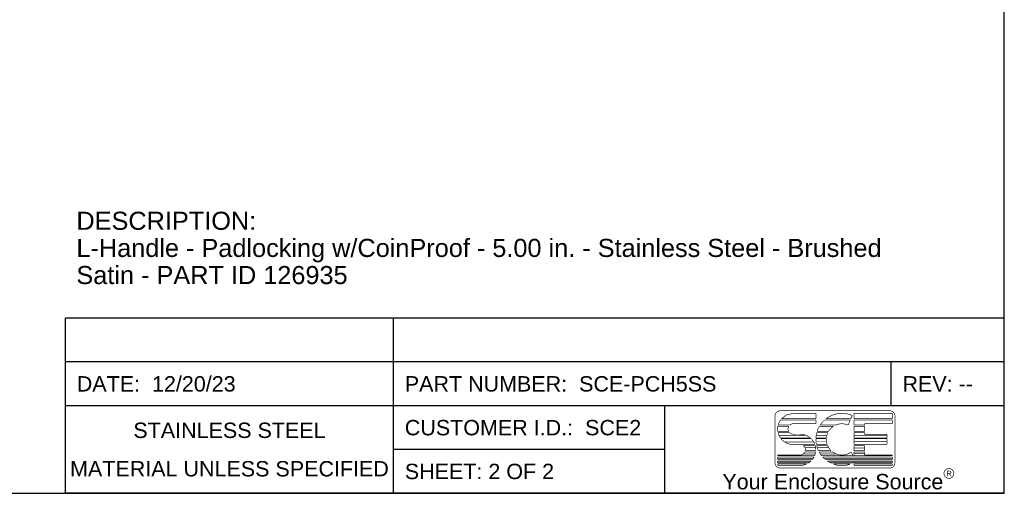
# Model space of a CAD drawing. Header units: inches. Extents: x 0 to 16.9, y 0 to 13.1.
# Tile 17 of 36: x 8.6 to 16.9, y 0 to 4. Entities that reach past the tile are written whole.
import ezdxf

# ---------------------------------------------------------------- set-up
doc = ezdxf.new("R2010")
doc.units = ezdxf.units.IN
doc.header["$LTSCALE"] = 0.930769
doc.header["$MEASUREMENT"] = 0
doc.layers.get('0').update_dxf_attribs({"linetype": 'CONTINUOUS'})
doc.styles.get("Standard").update_dxf_attribs({"font": 'arial.ttf'})
doc.styles.add('TEXTSTYLE_2', font='arial.ttf')

msp = doc.modelspace()

# ---------------------------------------------------------------- linework, layer by layer
at = {"color": 7, "linetype": 'Continuous'}
for p, q in [((16.9231, 0), (16.9231, 13.0769)), ((0, 0), (16.9231, 0))]:
    msp.add_line(p, q, dxfattribs=at)
at = {"color": 2, "linetype": 'Continuous'}
for p, q in [((16.9231, 1.4898), (8.9423, 1.4898)), ((8.9423, 0), (8.9423, 1.4898)), ((11.7308, 0), (11.7308, 1.4898)), ((16.9231, 0), (16.9231, 1.4898)), ((16.9231, 1.1172), (8.9423, 1.1172)), ((15.9615, 0.7449), (15.9615, 1.1172)), ((16.9231, 0.7449), (8.9423, 0.7449)), ((14.0385, 0), (14.0385, 0.7449)), ((14.0385, 0.3723), (11.7308, 0.3723)), ((16.9231, 0), (8.9423, 0))]:
    msp.add_line(p, q, dxfattribs=at)
at = {"color": 2, "linetype": 'Continuous', "const_width": 0.00538}
for points in [[(15.0183, 0.7023, 0.414214), (14.974, 0.658)], [(15.6307, 0.6619, 0.272068), (15.4079, 0.6344)], [(15.993, 0.658, 0.415492), (15.9487, 0.7023)], [(15.0201, 0.6235, 0.090232), (15.0003, 0.5802)], [(15.129, 0.5916, 0.185008), (15.0994, 0.5802)], [(15.3947, 0.6235, 0.064617), (15.3575, 0.5802)], [(15.5955, 0.5806, 0.209114), (15.489, 0.5802)], [(14.9979, 0.5692, 0.081879), (14.9978, 0.526)], [(15.0001, 0.515, 0.089982), (15.0196, 0.4717)], [(15.0906, 0.5692, 0.260579), (15.0902, 0.526)], [(15.0987, 0.515, 0.191374), (15.1291, 0.5029)], [(15.2738, 0.4717, 0.176612), (15.1882, 0.5029)], [(15.3284, 0.515, 0.049539), (15.3215, 0.4717)], [(15.3507, 0.5692, 0.053498), (15.3316, 0.526)], [(15.4223, 0.515, 0.084961), (15.4104, 0.4717)], [(15.469, 0.5692, 0.113329), (15.4281, 0.526)], [(15.0255, 0.464, 0.170113), (15.1001, 0.4175)], [(15.3124, 0.4175, 0.105227), (15.2823, 0.464)], [(15.3212, 0.464, 0.05272), (15.325, 0.4175)], [(15.4099, 0.464, 0.088858), (15.4163, 0.4175)], [(15.1882, 0.3257, 0.298217), (15.2288, 0.3523)], [(15.232, 0.3633, 0.287832), (15.2133, 0.4065)], [(15.3111, 0.3193, 0.064466), (15.32, 0.3523)], [(15.321, 0.3633, 0.082419), (15.316, 0.4065)], [(15.3274, 0.4065, 0.051924), (15.3427, 0.3633)], [(15.3483, 0.3523, 0.044869), (15.3704, 0.3193)], [(15.4204, 0.4065, 0.099618), (15.4501, 0.3633)], [(15.4629, 0.3523, 0.32483), (15.6192, 0.3499)], [(14.974, 0.2593, 0.414214), (15.0183, 0.2149)], [(15.2614, 0.2591, 0.048835), (15.2816, 0.2754)], [(15.2915, 0.2864, 0.049588), (15.306, 0.3083)], [(15.3799, 0.3083, 0.03633), (15.4034, 0.2864)], [(15.4182, 0.2754, 0.036892), (15.4465, 0.2591)], [(15.6389, 0.2591, 0.009234), (15.6462, 0.2628)], [(15.9487, 0.2149, 0.414214), (15.993, 0.2593)], [(15.1882, 0.2371, 0.102726), (15.2412, 0.2481)], [(15.4738, 0.2481, 0.196308), (15.6116, 0.2481)]]:
    msp.add_lwpolyline(points, format="xyb", dxfattribs=at)
for points in [[(15.0183, 0.7023), (15.9489, 0.7023)], [(15.0736, 0.668), (15.029, 0.6344)], [(15.029, 0.6344), (15.0739, 0.668)], [(15.1277, 0.6797), (15.0736, 0.668)], [(15.0739, 0.668), (15.1277, 0.6797)], [(15.129, 0.6802), (15.3212, 0.6802)], [(15.3212, 0.6802), (15.3212, 0.6344)], [(15.6462, 0.6802), (15.9709, 0.6802)], [(15.6462, 0.6344), (15.6462, 0.6802)], [(15.9709, 0.6802), (15.9709, 0.6344)], [(14.974, 0.2593), (14.974, 0.658)], [(15.0201, 0.6235), (15.3212, 0.6235)], [(15.3212, 0.6344), (15.0287, 0.6344)], [(15.3212, 0.5916), (15.129, 0.5916)], [(15.3212, 0.6235), (15.3212, 0.5916)], [(15.3947, 0.6235), (15.614, 0.6235)], [(15.6188, 0.6344), (15.4079, 0.6344)], [(15.5955, 0.5806), (15.614, 0.6235)], [(15.6188, 0.6344), (15.6307, 0.6619)], [(15.9709, 0.6344), (15.6462, 0.6344)], [(15.6462, 0.6235), (15.9709, 0.6235)], [(15.6462, 0.5802), (15.6462, 0.6235)], [(15.9709, 0.5916), (15.7348, 0.5916)], [(15.7348, 0.5916), (15.7348, 0.5802)], [(15.9709, 0.6235), (15.9709, 0.5916)], [(15.993, 0.6582), (15.993, 0.2593)], [(15.0902, 0.526), (14.9978, 0.526)], [(14.9979, 0.5692), (15.0906, 0.5692)], [(15.0001, 0.515), (15.0987, 0.515)], [(15.0994, 0.5802), (15.0003, 0.5802)], [(15.1291, 0.5029), (15.1884, 0.503)], [(15.3284, 0.515), (15.4223, 0.515)], [(15.4281, 0.526), (15.3316, 0.526)], [(15.3507, 0.5692), (15.469, 0.5692)], [(15.489, 0.5802), (15.3575, 0.5802)], [(15.7348, 0.5802), (15.6462, 0.5802)], [(15.6462, 0.5692), (15.7348, 0.5692)], [(15.6462, 0.526), (15.6462, 0.5692)], [(15.7348, 0.526), (15.6462, 0.526)], [(15.6462, 0.515), (15.7348, 0.515)], [(15.6462, 0.4717), (15.6462, 0.515)], [(15.7348, 0.5692), (15.7348, 0.526)], [(15.7348, 0.515), (15.7348, 0.5029)], [(15.7348, 0.5029), (15.9266, 0.5029)], [(15.9266, 0.5029), (15.9266, 0.4717)], [(15.0062, 0.4941), (15.2329, 0.4941)], [(15.2738, 0.4717), (15.0196, 0.4717)], [(15.0255, 0.464), (15.2823, 0.464)], [(15.0567, 0.4374), (15.3019, 0.4374)], [(15.3124, 0.4175), (15.1001, 0.4175)], [(15.3212, 0.464), (15.4099, 0.464)], [(15.4104, 0.4717), (15.3215, 0.4717)], [(15.3223, 0.4911), (15.413, 0.4911)], [(15.3223, 0.4378), (15.4116, 0.4378)], [(15.4163, 0.4175), (15.325, 0.4175)], [(15.9266, 0.4717), (15.6462, 0.4717)], [(15.6462, 0.464), (15.9266, 0.464)], [(15.6462, 0.4175), (15.6462, 0.464)], [(15.9266, 0.4175), (15.6462, 0.4175)], [(15.6462, 0.4911), (15.9262, 0.4911)], [(15.6462, 0.4405), (15.9262, 0.4405)], [(15.9266, 0.464), (15.9266, 0.4175)], [(15.2133, 0.4065), (15.316, 0.4065)], [(15.3166, 0.3353), (15.2156, 0.3353)], [(15.3191, 0.387), (15.2279, 0.387)], [(15.2288, 0.3523), (15.32, 0.3523)], [(15.232, 0.3633), (15.321, 0.3633)], [(15.3274, 0.4065), (15.4204, 0.4065)], [(15.333, 0.3872), (15.4316, 0.3872)], [(15.3427, 0.3633), (15.4501, 0.3633)], [(15.3483, 0.3523), (15.4629, 0.3523)], [(15.3583, 0.3353), (15.4916, 0.3353)], [(15.6192, 0.3499), (15.6406, 0.3193)], [(15.6462, 0.4065), (15.7348, 0.4065)], [(15.6462, 0.3633), (15.6462, 0.4065)], [(15.6462, 0.3633), (15.7348, 0.3633)], [(15.6462, 0.3523), (15.7348, 0.3523)], [(15.6462, 0.3193), (15.6462, 0.3523)], [(15.6462, 0.3846), (15.7342, 0.3846)], [(15.6462, 0.3366), (15.7356, 0.3366)], [(15.7348, 0.4065), (15.7348, 0.3633)], [(15.7348, 0.3523), (15.7348, 0.3257)], [(14.9961, 0.3257), (15.1882, 0.3257)], [(14.9961, 0.3193), (14.9961, 0.3257)], [(15.3111, 0.3193), (14.9961, 0.3193)], [(14.9961, 0.3083), (15.306, 0.3083)], [(14.9961, 0.2864), (14.9961, 0.3083)], [(14.9961, 0.2864), (15.2915, 0.2864)], [(14.9961, 0.2754), (15.2816, 0.2754)], [(14.9961, 0.2591), (14.9961, 0.2754)], [(15.2614, 0.2591), (14.9961, 0.2591)], [(14.9963, 0.2983), (15.3006, 0.2983)], [(14.9963, 0.2676), (15.2735, 0.2676)], [(15.6406, 0.3193), (15.3704, 0.3193)], [(15.3799, 0.3083), (15.9709, 0.3083)], [(15.3956, 0.2953), (15.9675, 0.2953)], [(15.4034, 0.2864), (15.9709, 0.2864)], [(15.4182, 0.2754), (15.9709, 0.2754)], [(15.4383, 0.2673), (15.9715, 0.2673)], [(15.6389, 0.2591), (15.4465, 0.2591)], [(15.9709, 0.3193), (15.6462, 0.3193)], [(15.6462, 0.2591), (15.6462, 0.2628)], [(15.9709, 0.2591), (15.6462, 0.2591)], [(15.7348, 0.3257), (15.9709, 0.3257)], [(15.9709, 0.3257), (15.9709, 0.3193)], [(15.9709, 0.3083), (15.9709, 0.2864)], [(15.9709, 0.2754), (15.9709, 0.2591)], [(14.9961, 0.2481), (15.2412, 0.2481)], [(14.9961, 0.2371), (14.9961, 0.2481)], [(14.9961, 0.2371), (15.1882, 0.2371)], [(15.9487, 0.2149), (15.0183, 0.2149)], [(15.4738, 0.2481), (15.6116, 0.2481)], [(15.6462, 0.2481), (15.9709, 0.2481)], [(15.6462, 0.2371), (15.6462, 0.2481)], [(15.9709, 0.2371), (15.6462, 0.2371)], [(15.9709, 0.2481), (15.9709, 0.2371)]]:
    msp.add_lwpolyline(points, dxfattribs=at)
msp.add_lwpolyline([(16.4102, 0.1689, 1), (16.4939, 0.1689, 1)], format="xyb", close=True, dxfattribs=at)

# ---------------------------------------------------------------- texts
at = {"color": 2, "linetype": 'Continuous'}
for s, insert, char_height, width, attachment_point, line_spacing_factor in [('DESCRIPTION:\\PL-Handle - Padlocking w/CoinProof - 5.00 in. - Stainless Steel - Brushed \\PSatin - PART ID 126935', (9.0354, 2.3948), 0.153846, 6.895625, 1, 0.9), ('DATE:  12/20/23', (9.0385, 0.9964), 0.130769, 1.348527, 1, 0.9), ('PART NUMBER:  SCE-PCH5SS', (11.8269, 0.9964), 0.130769, 2.64358, 1, 0.9), ('REV: --', (16.0577, 0.9964), 0.13077, 0.597455, 1, 0.9), ('STAINLESS STEEL\\PMATERIAL UNLESS SPECIFIED', (10.3365, 0.6013), 0.130769, 2.704347, 2, 1.5), ('CUSTOMER I.D.:  SCE2', (11.8269, 0.624), 0.130769, 2.00529, 1, 0.9), ('SHEET: 2 OF 2', (11.8269, 0.2515), 0.130769, 1.266371, 1, 0.9)]:
    msp.add_mtext(s, dxfattribs=dict(at, insert=insert, char_height=char_height, width=width, attachment_point=attachment_point, line_spacing_factor=line_spacing_factor))
at = {"color": 2, "linetype": 'Continuous', "attachment_point": 2, "line_spacing_factor": 0.9, "style": 'TEXTSTYLE_2'}
for s, insert, char_height, width in [('Your Enclosure Source', (15.4657, 0.1647), 0.130769, 1.876952), ('R', (16.4536, 0.1913), 0.0462, 0.046497)]:
    msp.add_mtext(s, dxfattribs=dict(at, insert=insert, char_height=char_height, width=width))

doc.saveas('drawing.dxf')
